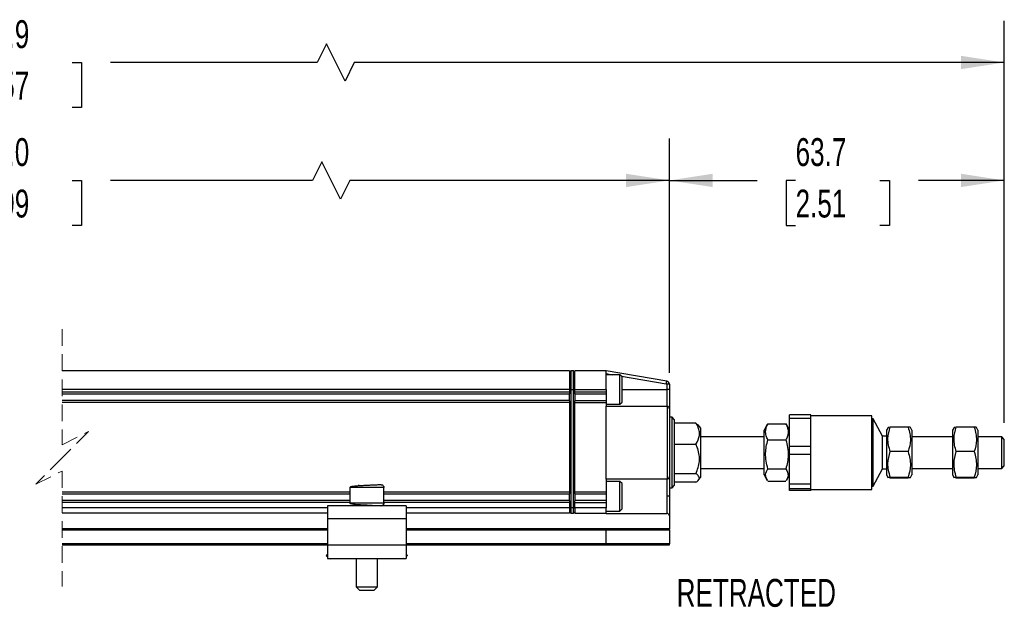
# Model space of a CAD drawing. Header units: millimetres. Extents: x 16 to 683, y 16 to 524.
# Tile 3 of 7: x 251 to 438, y 186 to 298. Entities that reach past the tile are written whole.
import ezdxf

# ---------------------------------------------------------------- set-up
doc = ezdxf.new("R2010")
doc.units = ezdxf.units.MM
doc.header["$LTSCALE"] = 2.5
doc.linetypes.add('HIDDEN', pattern=[1.905, 1.27, -0.635])
doc.layers.add('DIMENSIONS', color=140, linetype='Continuous', lineweight=25)
doc.styles.add('SLDTEXTSTYLE0', font='TXT', dxfattribs={"width": 0.7})
doc.dimstyles.new('SLDDIMSTYLE0', dxfattribs={"dimtxt": 5.39502, "dimasz": 8.255, "dimexe": 0, "dimexo": 0.0625, "dimgap": 1.348755, "dimtad": 0, "dimtih": 1, "dimtoh": 1, "dimrnd": 1e-09, "dimzin": 12, "dimdsep": 46, "dimtxsty": 'SLDTEXTSTYLE0', "dimsah": 1, "dimcen": 0.09, "dimadec": 0, "dimazin": 3, "dimtfac": 1, "dimtofl": 0, "dimtmove": 0, "dimatfit": 3, "dimfxl": 0, "dimfrac": 2, "dimtolj": 1, "dimtzin": 12, "dimarcsym": 0})
doc.dimstyles.new('SLDDIMSTYLE2', dxfattribs={"dimtxt": 5.39502, "dimasz": 8.255, "dimexe": 0, "dimexo": 0.0625, "dimgap": 1.348755, "dimtad": 0, "dimtih": 1, "dimtoh": 1, "dimrnd": 1e-09, "dimzin": 4, "dimdsep": 46, "dimtxsty": 'SLDTEXTSTYLE0', "dimsah": 1, "dimcen": 0.09, "dimadec": 0, "dimazin": 1, "dimtfac": 1, "dimtofl": 0, "dimtmove": 0, "dimatfit": 3, "dimfxl": 0, "dimfrac": 2, "dimtolj": 1, "dimtzin": 12, "dimarcsym": 0})

# ---------------------------------------------------------------- blocks, each defined once
blk = doc.blocks.new('_D_2')
at = {"layer": 'DIMENSIONS'}
for p, q in [((114.43, 232.32), (114.43, 275.18)), ((374.14, 230.72), (374.14, 275.18)), ((308.1, 270.77), (306.34, 267.24)), ((311.63, 263.71), (308.1, 270.77)), ((114.43, 267.24), (232.79, 267.24)), ((240.1, 267.24), (238.29, 267.24)), ((238.29, 267.24), (238.29, 258.66)), ((260.62, 267.24), (262.43, 267.24)), ((262.43, 267.24), (262.43, 258.66)), ((306.34, 267.24), (267.93, 267.24)), ((313.39, 267.24), (311.63, 263.71)), ((374.14, 267.24), (313.39, 267.24)), ((238.29, 258.66), (240.1, 258.66)), ((262.43, 258.66), (260.62, 258.66))]:
    blk.add_line(p, q, dxfattribs=at)
for points in [[(114.43, 267.24), (122.69, 265.97), (122.69, 268.51)], [(374.14, 267.24), (365.89, 268.51), (365.89, 265.97)]]:
    blk.add_solid(points, dxfattribs=at)
at = {"layer": 'DIMENSIONS', "char_height": 5.292, "attachment_point": 1, "style": 'SLDTEXTSTYLE0'}
for s, insert in [('330.0', (240.1, 275.27)), ('12.99', (240.1, 265.49))]:
    blk.add_mtext(s, dxfattribs=dict(at, insert=insert))
blk = doc.blocks.new('_D_3')
at = {"layer": 'DIMENSIONS'}
for p, q in [((374.14, 230.72), (374.14, 275.18)), ((437.79, 221.22), (437.79, 275.18)), ((374.14, 267.24), (390.81, 267.24)), ((398.13, 267.24), (396.31, 267.24)), ((396.31, 267.24), (396.31, 258.66)), ((414.16, 267.24), (415.97, 267.24)), ((415.97, 267.24), (415.97, 258.66)), ((437.79, 267.24), (421.47, 267.24)), ((396.31, 258.66), (398.13, 258.66)), ((415.97, 258.66), (414.16, 258.66))]:
    blk.add_line(p, q, dxfattribs=at)
for points in [[(374.14, 267.24), (382.4, 265.97), (382.4, 268.51)], [(437.79, 267.24), (429.54, 268.51), (429.54, 265.97)]]:
    blk.add_solid(points, dxfattribs=at)
at = {"layer": 'DIMENSIONS', "char_height": 5.292, "attachment_point": 1, "style": 'SLDTEXTSTYLE0'}
for s, insert in [('63.7', (398.13, 275.27)), ('2.51', (398.13, 265.49))]:
    blk.add_mtext(s, dxfattribs=dict(at, insert=insert))
blk = doc.blocks.new('_D_4')
at = {"layer": 'DIMENSIONS'}
for p, q in [((87.23, 230.82), (87.23, 297.58)), ((437.79, 221.22), (437.79, 297.58)), ((308.97, 293.17), (307.21, 289.64)), ((312.5, 286.12), (308.97, 293.17)), ((87.23, 289.64), (232.79, 289.64)), ((240.1, 289.64), (238.29, 289.64)), ((238.29, 289.64), (238.29, 281.07)), ((260.62, 289.64), (262.43, 289.64)), ((262.43, 289.64), (262.43, 281.07)), ((307.21, 289.64), (267.93, 289.64)), ((314.26, 289.64), (312.5, 286.12)), ((437.79, 289.64), (314.26, 289.64)), ((238.29, 281.07), (240.1, 281.07)), ((262.43, 281.07), (260.62, 281.07))]:
    blk.add_line(p, q, dxfattribs=at)
for points in [[(87.23, 289.64), (95.49, 288.37), (95.49, 290.91)], [(437.79, 289.64), (429.54, 290.91), (429.54, 288.37)]]:
    blk.add_solid(points, dxfattribs=at)
at = {"layer": 'DIMENSIONS', "char_height": 5.292, "attachment_point": 1, "style": 'SLDTEXTSTYLE0'}
for s, insert in [('420.9', (240.1, 297.67)), ('16.57', (240.1, 287.89))]:
    blk.add_mtext(s, dxfattribs=dict(at, insert=insert))

msp = doc.modelspace()

# ---------------------------------------------------------------- linework, layer by layer
at = {"color": 7, "linetype": 'HIDDEN', "lineweight": 18}
for p, q in [((258.734, 238.981), (258.734, 217.043)), ((258.734, 217.043), (263.734, 219.543)), ((263.734, 219.543), (258.734, 214.543)), ((258.734, 214.543), (253.734, 209.543)), ((253.734, 209.543), (258.734, 212.043)), ((258.734, 212.043), (258.734, 190.106))]:
    msp.add_line(p, q, dxfattribs=at)
for p, q in [((355.144, 231.043), (258.734, 231.043)), ((355.398, 231.043), (355.144, 230.789)), ((355.144, 231.043), (355.144, 227.543)), ((355.398, 231.043), (355.398, 227.543)), ((355.89, 231.043), (355.398, 231.043)), ((355.89, 227.543), (355.89, 231.043)), ((355.89, 231.043), (356.144, 230.789)), ((356.144, 227.543), (356.144, 231.043)), ((362.144, 231.043), (356.144, 231.043)), ((362.144, 227.543), (362.144, 231.043)), ((373.643, 229.127), (362.144, 231.043)), ((362.144, 230.537), (363.303, 230.343)), ((364.744, 230.343), (362.144, 230.343)), ((365.144, 229.943), (364.744, 230.343)), ((364.744, 225.89), (364.744, 230.343)), ((365.032, 230.055), (373.561, 228.634)), ((365.144, 226.126), (365.144, 229.943)), ((373.644, 228.535), (373.644, 227.543)), ((374.144, 228.535), (373.644, 228.535)), ((374.144, 228.535), (374.144, 227.543)), ((355.144, 227.543), (258.734, 227.543)), ((355.144, 227.043), (258.734, 227.043)), ((355.144, 226.643), (258.734, 226.643)), ((355.398, 227.543), (355.144, 227.543)), ((355.144, 227.543), (355.144, 227.043)), ((355.144, 227.043), (355.144, 226.705)), ((355.144, 225.382), (355.144, 226.705)), ((355.398, 227.543), (355.89, 227.543)), ((355.398, 227.543), (355.398, 205.043)), ((355.89, 205.043), (355.89, 227.543)), ((355.89, 227.543), (356.144, 227.543)), ((356.144, 227.543), (362.144, 227.543)), ((356.144, 227.043), (356.144, 227.543)), ((356.144, 226.705), (356.144, 227.043)), ((362.144, 227.043), (356.144, 227.043)), ((356.144, 226.705), (356.144, 225.382)), ((362.144, 226.643), (356.144, 226.643)), ((362.144, 227.543), (362.144, 227.043)), ((362.144, 227.043), (362.144, 226.643)), ((362.144, 226.643), (362.144, 225.443)), ((365.144, 227.543), (373.644, 227.543)), ((373.644, 227.543), (373.644, 224.343)), ((374.144, 227.543), (373.644, 227.543)), ((374.144, 227.543), (374.144, 223.843)), ((355.144, 225.443), (258.734, 225.443)), ((355.144, 225.043), (258.734, 225.043)), ((355.144, 225.382), (355.144, 225.043)), ((355.144, 225.043), (355.144, 208.043)), ((356.144, 225.443), (362.144, 225.443)), ((356.144, 225.043), (356.144, 225.382)), ((356.144, 208.043), (356.144, 225.043)), ((356.144, 225.043), (362.144, 225.043)), ((362.144, 225.443), (362.144, 225.043)), ((362.144, 225.043), (362.144, 224.343)), ((362.144, 224.743), (364.744, 224.743)), ((364.744, 224.743), (364.744, 225.89)), ((364.744, 224.743), (365.144, 225.143)), ((365.144, 225.143), (365.144, 226.126)), ((362.144, 210.482), (362.144, 224.343)), ((362.144, 224.343), (373.644, 224.343)), ((373.706, 224.34), (373.706, 210.486)), ((374.144, 223.843), (374.144, 210.982)), ((400.994, 222.719), (396.994, 222.719)), ((396.994, 222.071), (396.994, 222.719)), ((400.994, 222.071), (400.994, 222.719)), ((374.644, 222.243), (374.144, 222.243)), ((375.144, 221.743), (374.644, 222.243)), ((374.644, 208.843), (374.644, 222.243)), ((375.144, 209.585), (375.144, 221.743)), ((379.201, 221.147), (375.144, 221.147)), ((379.201, 221.147), (379.585, 220.746)), ((392.757, 220.855), (392.144, 219.793)), ((392.857, 221.015), (392.797, 220.832)), ((392.857, 221.015), (396.281, 221.015)), ((396.351, 220.831), (396.281, 221.015)), ((396.994, 219.793), (396.384, 220.85)), ((396.994, 222.071), (400.994, 222.071)), ((396.994, 216.712), (396.994, 222.071)), ((412.594, 222.543), (400.994, 222.543)), ((400.994, 219.391), (400.994, 222.071)), ((412.594, 208.543), (412.594, 222.543)), ((412.894, 221.943), (412.594, 221.943)), ((414.63, 218.641), (412.894, 221.943)), ((412.894, 209.143), (412.894, 221.943)), ((380.144, 220.207), (379.644, 220.796)), ((380.144, 210.88), (380.144, 220.207)), ((392.144, 211.293), (392.144, 219.793)), ((400.994, 216.712), (400.994, 219.391)), ((415.697, 220.318), (415.394, 219.793)), ((415.394, 219.793), (415.394, 211.293)), ((416.107, 220.383), (415.735, 220.296)), ((419.531, 220.383), (416.107, 220.383)), ((420.244, 219.793), (419.952, 220.299)), ((420.244, 219.793), (420.244, 211.936)), ((428.247, 220.318), (427.944, 219.793)), ((427.944, 219.793), (427.944, 211.293)), ((428.657, 220.383), (428.285, 220.296)), ((432.081, 220.383), (428.657, 220.383)), ((432.794, 219.793), (432.502, 220.299)), ((432.794, 219.793), (432.794, 211.936)), ((375.144, 217.139), (379.201, 217.139)), ((392.144, 218.543), (380.144, 218.543)), ((392.857, 217.95), (396.281, 217.95)), ((415.394, 218.641), (414.63, 218.641)), ((414.63, 212.446), (414.63, 218.641)), ((427.944, 218.543), (420.244, 218.543)), ((437.294, 218.543), (432.794, 218.543)), ((437.794, 218.043), (437.294, 218.543)), ((437.294, 212.543), (437.294, 218.543)), ((437.794, 213.043), (437.794, 218.043)), ((400.994, 216.712), (396.994, 216.712)), ((396.994, 215.27), (396.994, 216.712)), ((396.994, 215.27), (400.994, 215.27)), ((396.994, 209.536), (396.994, 215.27)), ((400.994, 215.27), (400.994, 216.712)), ((400.994, 212.403), (400.994, 215.27)), ((419.531, 215.727), (416.107, 215.727)), ((432.081, 215.727), (428.657, 215.727)), ((379.201, 211.536), (375.144, 211.536)), ((380.144, 212.543), (392.144, 212.543)), ((392.857, 212.478), (396.281, 212.478)), ((400.994, 209.536), (400.994, 212.403)), ((412.894, 209.143), (414.63, 212.446)), ((414.63, 212.446), (415.394, 212.446)), ((420.244, 212.543), (427.944, 212.543)), ((420.244, 211.936), (420.244, 211.293)), ((432.794, 212.543), (437.294, 212.543)), ((432.794, 211.936), (432.794, 211.293)), ((437.294, 212.543), (437.794, 213.043)), ((362.144, 210.482), (362.144, 208.043)), ((373.644, 210.482), (362.144, 210.482)), ((364.744, 210.043), (362.144, 210.043)), ((365.144, 209.643), (364.744, 210.043)), ((364.744, 205.841), (364.744, 210.043)), ((365.144, 206.042), (365.144, 209.643)), ((373.644, 210.482), (373.644, 207.243)), ((374.144, 210.982), (374.144, 207.243)), ((374.144, 210.982), (374.144, 208.843)), ((379.201, 209.94), (375.144, 209.94)), ((375.144, 209.343), (375.144, 209.585)), ((379.644, 210.291), (380.144, 210.88)), ((392.144, 211.293), (392.757, 210.232)), ((396.281, 210.072), (392.857, 210.072)), ((396.384, 210.237), (396.994, 211.293)), ((415.394, 211.293), (415.697, 210.769)), ((416.107, 210.704), (416.02, 210.724)), ((416.107, 210.888), (419.531, 210.888)), ((419.531, 210.704), (416.107, 210.704)), ((419.952, 210.788), (420.244, 211.293)), ((427.944, 211.293), (428.247, 210.769)), ((428.657, 210.704), (428.57, 210.724)), ((428.657, 210.888), (432.081, 210.888)), ((432.081, 210.704), (428.657, 210.704)), ((432.502, 210.788), (432.794, 211.293)), ((313.394, 208.043), (258.734, 208.043)), ((313.394, 208.943), (313.394, 205.943)), ((313.397, 208.943), (313.394, 208.943)), ((319.886, 208.943), (313.397, 208.943)), ((315.144, 209.214), (315.141, 209.443)), ((319.894, 208.943), (319.886, 208.943)), ((319.894, 205.943), (319.894, 208.943)), ((355.144, 208.043), (319.894, 208.043)), ((355.144, 208.043), (355.144, 207.705)), ((355.144, 206.382), (355.144, 207.705)), ((362.144, 208.043), (356.144, 208.043)), ((356.144, 207.705), (356.144, 208.043)), ((356.144, 207.705), (356.144, 206.382)), ((362.144, 208.043), (362.144, 207.643)), ((374.144, 208.843), (374.644, 208.843)), ((374.644, 208.843), (375.144, 209.343)), ((400.994, 209.536), (396.994, 209.536)), ((396.994, 208.743), (396.994, 209.536)), ((396.994, 208.743), (400.994, 208.743)), ((396.994, 208.368), (396.994, 208.743)), ((400.994, 208.368), (396.994, 208.368)), ((400.994, 208.743), (400.994, 209.536)), ((400.994, 208.555), (400.994, 208.743)), ((400.994, 208.368), (400.994, 208.555)), ((400.994, 208.543), (412.594, 208.543)), ((412.594, 209.143), (412.894, 209.143)), ((313.394, 207.643), (258.734, 207.643)), ((313.394, 206.443), (258.734, 206.443)), ((313.394, 206.043), (258.734, 206.043)), ((313.397, 205.943), (313.394, 205.943)), ((319.886, 205.943), (313.397, 205.943)), ((319.894, 205.943), (319.886, 205.943)), ((355.144, 207.643), (319.894, 207.643)), ((355.144, 206.443), (319.894, 206.443)), ((355.144, 206.043), (319.894, 206.043)), ((355.144, 206.382), (355.144, 206.043)), ((355.144, 206.043), (355.144, 205.043)), ((362.144, 207.643), (356.144, 207.643)), ((362.144, 206.443), (356.144, 206.443)), ((356.144, 206.043), (356.144, 206.382)), ((356.144, 206.043), (362.144, 206.043)), ((356.144, 205.043), (356.144, 206.043)), ((362.144, 207.643), (362.144, 206.443)), ((362.144, 206.443), (362.144, 206.043)), ((362.144, 206.043), (362.144, 205.043)), ((364.744, 204.443), (364.744, 205.841)), ((365.144, 204.843), (365.144, 206.042)), ((374.144, 207.243), (373.644, 207.243)), ((373.644, 207.243), (373.644, 204.005)), ((374.144, 207.243), (374.144, 203.505)), ((309.144, 205.043), (258.734, 205.043)), ((309.144, 204.043), (258.734, 204.043)), ((309.144, 205.443), (309.144, 202.943)), ((324.144, 205.443), (309.144, 205.443)), ((324.144, 205.443), (324.144, 202.943)), ((355.144, 205.043), (324.144, 205.043)), ((355.144, 204.043), (324.144, 204.043)), ((355.398, 205.043), (355.144, 205.043)), ((355.144, 205.043), (355.144, 204.043)), ((355.398, 204.043), (355.144, 204.297)), ((355.89, 205.043), (355.398, 205.043)), ((355.398, 205.043), (355.398, 204.043)), ((355.398, 204.043), (355.89, 204.043)), ((355.89, 205.043), (356.144, 205.043)), ((355.89, 204.043), (355.89, 205.043)), ((355.89, 204.043), (356.144, 204.297)), ((356.144, 205.043), (356.144, 204.043)), ((362.144, 205.043), (356.144, 205.043)), ((356.144, 204.043), (362.144, 204.043)), ((362.144, 204.043), (362.144, 205.043)), ((362.144, 204.443), (364.744, 204.443)), ((362.144, 204.043), (362.144, 204.005)), ((362.144, 204.005), (373.644, 204.005)), ((364.744, 204.443), (365.144, 204.843)), ((324.144, 202.943), (309.144, 202.943)), ((309.144, 202.943), (309.144, 197.943)), ((324.144, 202.943), (324.144, 197.943)), ((374.144, 203.505), (374.144, 201.043)), ((309.144, 201.043), (258.734, 201.043)), ((258.734, 200.843), (309.144, 200.843)), ((362.132, 201.043), (324.144, 201.043)), ((324.144, 200.843), (362.144, 200.843)), ((374.144, 201.043), (362.132, 201.043)), ((362.144, 198.243), (362.144, 200.843)), ((362.144, 200.843), (374.144, 200.843)), ((374.144, 200.843), (374.144, 201.043)), ((374.144, 200.843), (374.144, 198.243)), ((309.144, 198.243), (258.734, 198.243)), ((258.734, 198.043), (309.144, 198.043)), ((324.144, 197.943), (309.144, 197.943)), ((309.144, 197.943), (309.144, 195.443)), ((362.144, 198.243), (324.144, 198.243)), ((324.144, 198.043), (362.132, 198.043)), ((324.144, 197.943), (324.144, 195.443)), ((362.132, 198.043), (374.144, 198.043)), ((374.144, 198.243), (362.144, 198.243)), ((374.144, 198.043), (374.144, 198.243)), ((309.144, 196.264), (308.931, 195.986)), ((308.931, 195.986), (309.144, 195.822)), ((309.144, 195.443), (324.144, 195.443)), ((309.636, 195.443), (309.723, 195.376)), ((309.723, 195.376), (309.775, 195.443)), ((314.644, 195.443), (314.644, 190.043)), ((318.644, 190.043), (318.644, 195.443)), ((323.513, 195.443), (323.565, 195.376)), ((323.652, 195.443), (323.565, 195.376)), ((324.357, 195.986), (324.144, 196.264)), ((324.357, 195.986), (324.144, 195.822)), ((314.644, 190.043), (315.244, 189.443)), ((314.644, 190.043), (318.639, 190.043)), ((315.244, 189.443), (318.041, 189.443)), ((318.041, 189.443), (318.044, 189.443)), ((318.044, 189.443), (318.644, 190.043)), ((318.639, 190.043), (318.644, 190.043))]:
    msp.add_line(p, q)
at = {"flags": 128}
msp.add_lwpolyline([(373.561, 228.634), (373.577, 228.73), (373.592, 228.823), (373.606, 228.908), (373.619, 228.983), (373.629, 229.044), (373.636, 229.089), (373.641, 229.118), (373.643, 229.127)], dxfattribs=at)
for centre, radius, start, end in [((373.544, 228.535), 0.6, 0.0027, 80.53536), ((373.644, 223.844), 0.5, 82.87427, 90.00134), ((373.644, 223.843), 0.5, 0.00298, 82.8729), ((373.644, 210.982), 0.5, 269.99813, 277.12712), ((373.644, 210.982), 0.5, 277.12691, 359.99716), ((373.644, 203.505), 0.5, 0.00052, 90.00055), ((361.331, 200.893), 0.814, 356.49172, 10.62812), ((361.331, 198.194), 0.814, 349.3718, 3.50835)]:
    msp.add_arc(centre, radius, start, end)
for points, knots in [([(373.561, 228.634), (373.572, 228.631), (373.595, 228.625), (373.622, 228.601), (373.641, 228.571), (373.643, 228.547), (373.644, 228.535)], [0, 0, 0, 0, 0.2484193, 0.4998499, 0.7484467, 1, 1, 1, 1]), ([(379.201, 217.139), (379.484, 217.682), (379.902, 218.486), (379.846, 219.704), (379.579, 220.488), (379.314, 220.951), (379.201, 221.147)], [0, 0, 0, 0, 0.4213317, 0.6240595, 0.84074, 1, 1, 1, 1]), ([(392.857, 217.95), (392.735, 218.213), (392.494, 218.732), (392.394, 219.553), (392.535, 220.33), (392.748, 220.782), (392.857, 221.015)], [0, 0, 0, 0, 0.2700656, 0.5337322, 0.7597197, 1, 1, 1, 1]), ([(396.281, 221.015), (396.403, 220.752), (396.645, 220.233), (396.744, 219.412), (396.603, 218.635), (396.391, 218.183), (396.281, 217.95)], [0, 0, 0, 0, 0.2700655, 0.5337321, 0.7597197, 1, 1, 1, 1]), ([(416.107, 215.727), (415.886, 216.559), (415.471, 218.116), (415.905, 219.663), (416.107, 220.383)], [0, 0, 0, 0, 0.5344362, 1, 1, 1, 1]), ([(419.531, 220.383), (419.753, 219.551), (420.167, 217.994), (419.733, 216.447), (419.531, 215.727)], [0, 0, 0, 0, 0.5344362, 1, 1, 1, 1]), ([(419.948, 220.296), (419.95, 220.297), (420.093, 220.33), (419.81, 220.356), (419.531, 220.383)], [0, 0, 0, 0, 0.0118376, 1, 1, 1, 1]), ([(428.657, 215.727), (428.436, 216.559), (428.021, 218.116), (428.455, 219.663), (428.657, 220.383)], [0, 0, 0, 0, 0.5344362, 1, 1, 1, 1]), ([(432.081, 220.383), (432.303, 219.551), (432.717, 217.994), (432.283, 216.447), (432.081, 215.727)], [0, 0, 0, 0, 0.5344362, 1, 1, 1, 1]), ([(432.498, 220.296), (432.5, 220.297), (432.643, 220.33), (432.36, 220.356), (432.081, 220.383)], [0, 0, 0, 0, 0.0118705, 1, 1, 1, 1]), ([(379.201, 211.536), (379.483, 212.305), (379.905, 213.457), (379.847, 215.106), (379.587, 216.2), (379.315, 216.863), (379.201, 217.139)], [0, 0, 0, 0, 0.4196126, 0.6280034, 0.8454868, 1, 1, 1, 1]), ([(392.857, 212.478), (392.734, 212.953), (392.487, 213.913), (392.396, 215.336), (392.529, 216.696), (392.747, 217.529), (392.857, 217.95)], [0, 0, 0, 0, 0.2646262, 0.5349628, 0.7653391, 1, 1, 1, 1]), ([(396.281, 217.95), (396.404, 217.475), (396.651, 216.515), (396.742, 215.092), (396.609, 213.733), (396.391, 212.899), (396.281, 212.478)], [0, 0, 0, 0, 0.2646262, 0.5349628, 0.7653391, 1, 1, 1, 1]), ([(416.107, 210.888), (415.886, 211.753), (415.471, 213.371), (415.905, 214.979), (416.107, 215.727)], [0, 0, 0, 0, 0.5345185, 1, 1, 1, 1]), ([(419.531, 215.727), (419.753, 214.862), (420.167, 213.244), (419.733, 211.637), (419.531, 210.888)], [0, 0, 0, 0, 0.5345185, 1, 1, 1, 1]), ([(428.657, 210.888), (428.436, 211.753), (428.021, 213.371), (428.455, 214.979), (428.657, 215.727)], [0, 0, 0, 0, 0.5345185, 1, 1, 1, 1]), ([(432.081, 215.727), (432.303, 214.862), (432.717, 213.244), (432.283, 211.637), (432.081, 210.888)], [0, 0, 0, 0, 0.5345185, 1, 1, 1, 1]), ([(379.858, 210.738), (379.761, 210.949), (379.61, 211.277), (379.309, 211.468), (379.201, 211.536)], [0, 0, 0, 0, 0.6413737, 1, 1, 1, 1]), ([(392.797, 210.255), (392.613, 210.625), (392.239, 211.375), (392.649, 212.107), (392.857, 212.478)], [0, 0, 0, 0, 0.4933666, 1, 1, 1, 1]), ([(396.281, 212.478), (396.508, 212.047), (396.903, 211.298), (396.515, 210.566), (396.351, 210.256)], [0, 0, 0, 0, 0.5760921, 1, 1, 1, 1]), ([(379.201, 209.94), (379.487, 210.127), (379.815, 210.34), (379.853, 210.694), (379.858, 210.738)], [0, 0, 0, 0, 0.8739913, 1, 1, 1, 1]), ([(415.735, 210.791), (415.717, 210.795), (415.543, 210.832), (415.841, 210.861), (416.107, 210.888)], [0, 0, 0, 0, 0.10700004, 1, 1, 1, 1]), ([(419.531, 210.888), (419.743, 210.854), (420.164, 210.787), (419.742, 210.732), (419.531, 210.704)], [0, 0, 0, 0, 0.5016133, 1, 1, 1, 1]), ([(428.285, 210.791), (428.267, 210.795), (428.093, 210.832), (428.391, 210.861), (428.657, 210.888)], [0, 0, 0, 0, 0.1070269, 1, 1, 1, 1]), ([(432.081, 210.888), (432.293, 210.854), (432.714, 210.787), (432.292, 210.732), (432.081, 210.704)], [0, 0, 0, 0, 0.5016133, 1, 1, 1, 1]), ([(319.372, 209.442), (319.355, 209.439), (319.203, 209.42), (318.921, 209.41), (318.483, 209.384), (317.966, 209.36), (317.336, 209.33), (316.629, 209.297), (315.902, 209.261), (315.215, 209.219), (314.615, 209.183), (314.075, 209.114), (313.645, 209.118), (313.441, 208.976), (313.394, 208.943)], [0, 0, 0, 0, 0.0086712, 0.0762454, 0.1403622, 0.227054, 0.3340659, 0.4548695, 0.579477, 0.696876, 0.7979978, 0.8776692, 0.9715369, 1, 1, 1, 1]), ([(319.387, 209.443), (319.458, 209.435), (319.605, 209.416), (319.773, 209.281), (319.87, 209.113), (319.881, 208.998), (319.886, 208.943)], [0, 0, 0, 0, 0.2699682, 0.5620476, 0.7894983, 1, 1, 1, 1]), ([(319.894, 208.943), (319.889, 209.008), (319.881, 209.114), (319.816, 209.198), (319.79, 209.231)], [0, 0, 0, 0, 0.6019027, 1, 1, 1, 1]), ([(313.394, 205.943), (313.441, 205.911), (313.645, 205.769), (314.075, 205.773), (314.615, 205.704), (315.215, 205.668), (315.902, 205.626), (316.629, 205.59), (317.336, 205.557), (317.966, 205.527), (318.483, 205.503), (318.921, 205.477), (319.203, 205.467), (319.355, 205.448), (319.372, 205.445)], [0, 0, 0, 0, 0.0284631, 0.1223308, 0.2020022, 0.303124, 0.420523, 0.5451305, 0.6659341, 0.772946, 0.8596378, 0.9237546, 0.9913288, 1, 1, 1, 1]), ([(319.886, 205.943), (319.878, 205.873), (319.859, 205.725), (319.724, 205.557), (319.557, 205.46), (319.442, 205.449), (319.387, 205.443)], [0, 0, 0, 0, 0.27055426, 0.56281133, 0.78997626, 1, 1, 1, 1]), ([(319.558, 205.476), (319.564, 205.476), (319.636, 205.489), (319.753, 205.584), (319.873, 205.748), (319.887, 205.88), (319.894, 205.943)], [0, 0, 0, 0, 0.0263362, 0.3607446, 0.6935513, 1, 1, 1, 1])]:
    msp.add_open_spline(points, degree=3, knots=knots)

# ---------------------------------------------------------------- texts
at = {"layer": 'DIMENSIONS', "insert": (375.53, 191.544), "char_height": 5.2917, "attachment_point": 1, "style": 'SLDTEXTSTYLE0'}
msp.add_mtext('RETRACTED', dxfattribs=at)

# ---------------------------------------------------------------- dimensions: what is measured, and where the dimension line sits
at = {"layer": 'DIMENSIONS'}
for base, p1, p2, text, dimstyle, picture, middle in [((87.233, 289.643), (437.794, 218.043), (87.233, 227.643), '420.9', 'SLDDIMSTYLE0', '_D_4', (250.359, 289.643)), ((114.433, 267.239), (374.144, 227.543), (114.433, 229.143), '330.0', 'SLDDIMSTYLE2', '_D_2', (250.359, 267.239))]:
    dim = msp.add_linear_dim(base=base, p1=p1, p2=p2, text=text, dimstyle=dimstyle, dxfattribs=at)
    dim.commit()
    dim.dimension.update_dxf_attribs({"geometry": picture, "text_midpoint": middle, "dimtype": 160})
dim = msp.add_linear_dim(base=(437.794, 267.239), p1=(374.144, 227.543), p2=(437.794, 218.043), dimstyle='SLDDIMSTYLE0', dxfattribs=at)
dim.commit()
dim.dimension.update_dxf_attribs({"geometry": '_D_3', "text_midpoint": (406.141, 267.239), "dimtype": 160})

doc.saveas('drawing.dxf')
